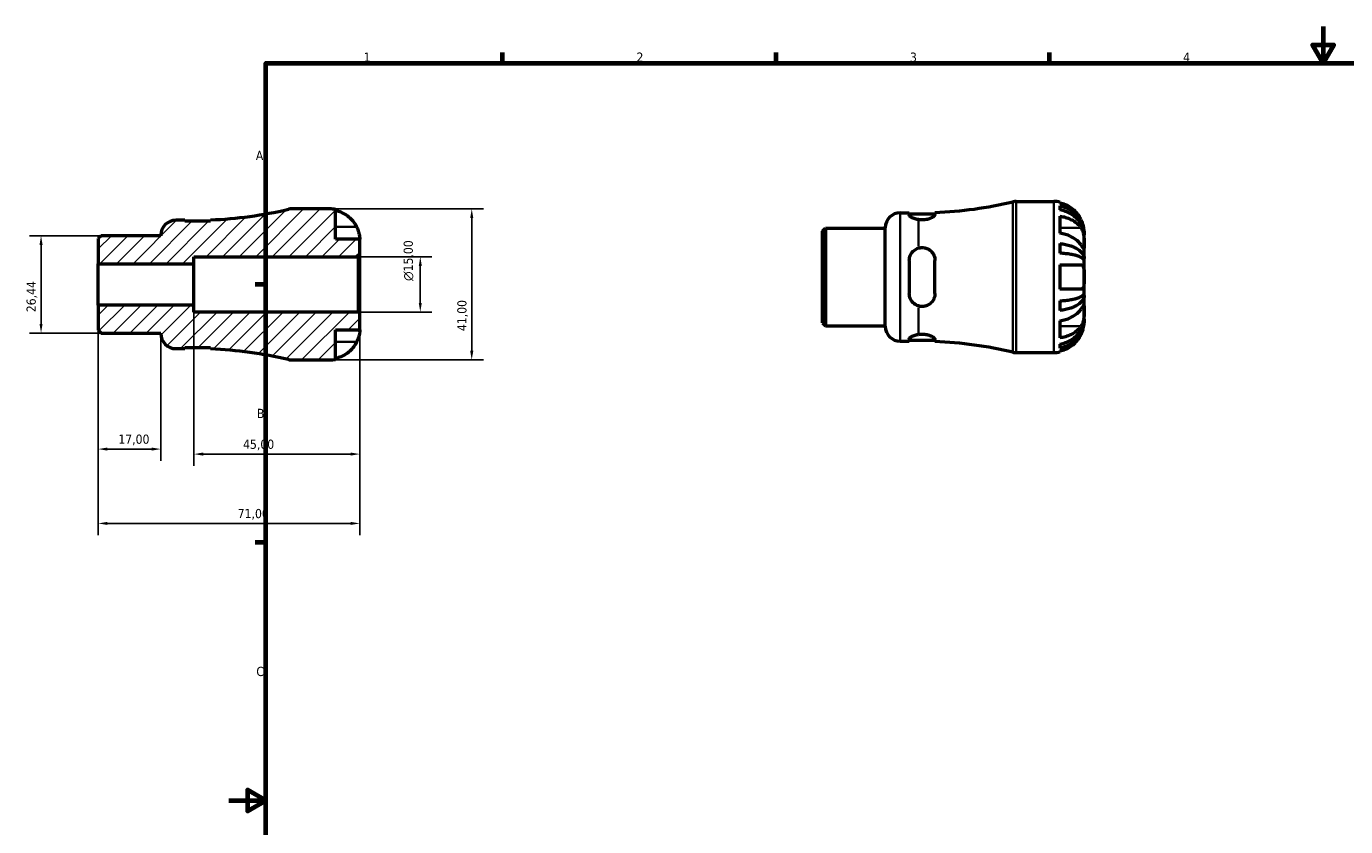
# Model space of a CAD drawing. Header units: millimetres. Extents: x -55 to 661, y 0 to 420.
# Tile 2 of 3: x -55 to 303, y 203 to 420. Entities that reach past the tile are written whole.
import ezdxf

# ---------------------------------------------------------------- set-up
doc = ezdxf.new("R2010")
doc.units = ezdxf.units.MM
for name, color, linetype, lineweight in [('Border (ISO)', 7, 'Continuous', 70), ('Dimension (ISO)', 7, 'Continuous', 25), ('Hatch (ISO)', 7, 'Continuous', 18), ('Visible (ISO)', 7, 'Continuous', 50), ('Visible Narrow (ISO)', 7, 'Continuous', 35)]:
    doc.layers.add(name, color=color, linetype=linetype, lineweight=lineweight)
doc.styles.add('Note Text (ISO)', font='tahoma.ttf')
doc.dimstyles.new('Default (ISO)', dxfattribs={"dimtxt": 2.5, "dimasz": 2.5, "dimexe": 3.175, "dimexo": 0, "dimgap": 0.762, "dimtad": 1, "dimrnd": 1e-08, "dimzin": 0, "dimtxsty": 'Note Text (ISO)', "dimcen": 0.09, "dimdle": 10, "dimclrd": 256, "dimclre": 256, "dimclrt": 232, "dimazin": 0, "dimtfac": 1.40208, "dimtmove": 0, "dimatfit": 3, "dimfxl": 1, "dimtolj": 1, "dimtzin": 0, "dimlwd": -1, "dimlwe": -1, "dimarcsym": 0})

# ---------------------------------------------------------------- blocks, each defined once
blk = doc.blocks.new('Borders Default Border')
at = {"layer": 'Border (ISO)'}
for p, q in [((74.25, 410), (74.25, 412.9)), ((148.5, 410), (148.5, 412.9)), ((222.75, 410), (222.75, 412.9)), ((10, 350), (7.1, 350)), ((10, 280), (7.1, 280))]:
    blk.add_line(p, q, dxfattribs=at)
at = {"layer": 'Border (ISO)', "flags": 128}
for points in [[(297, 420), (297, 410), (294.11, 415), (299.89, 415), (297, 410)], [(10, 10), (10, 410), (584, 410), (584, 10), (10, 10)], [(0, 210), (10, 210), (5, 212.89), (5, 207.11), (10, 210)]]:
    blk.add_lwpolyline(points, dxfattribs=at)
at = {"layer": 'Border (ISO)', "color": 232, "true_color": 0xca0064, "char_height": 2.5, "attachment_point": 7, "style": 'Note Text (ISO)'}
for s, insert in [('1', (36.56, 410.4)), ('2', (110.62, 410.4)), ('3', (184.85, 410.35)), ('4', (259, 410.4)), ('A', (7.29, 383.75)), ('B', (7.59, 313.75)), ('C', (7.43, 243.71))]:
    blk.add_mtext(s, dxfattribs=dict(at, insert=insert))
blk = doc.blocks.new('*D7')
at = {"layer": 'Defpoints', "color": 0, "transparency": 16777216}
for p in [(35.09, 357.5), (51.93, 357.5), (35.09, 342.5)]:
    blk.add_point(p, dxfattribs=at)
at = {"layer": 'Dimension (ISO)', "transparency": 16777216}
for p, q in [((35.09, 357.5), (55.11, 357.5)), ((51.93, 345), (51.93, 355)), ((35.09, 342.5), (55.11, 342.5))]:
    blk.add_line(p, q, dxfattribs=at)
for points in [[(51.52, 355), (52.35, 355), (51.93, 357.5)], [(51.52, 345), (52.35, 345), (51.93, 342.5)]]:
    blk.add_solid(points, dxfattribs=at)
at = {"layer": 'Dimension (ISO)', "color": 232, "true_color": 0xca0064, "transparency": 16777216, "insert": (47.41, 350.94), "char_height": 2.5, "attachment_point": 1, "rotation": 90, "style": 'Note Text (ISO)'}
blk.add_mtext('\\A1;\\fAIGDT|b0|i0;\\H2.5000;\\ln\\fTahoma|b0|i0;\\H2.5000;15,00', dxfattribs=at)
blk = doc.blocks.new('*D8')
at = {"layer": 'Defpoints', "color": 0, "transparency": 16777216}
for p in [(27.3, 370.5), (27.3, 329.5), (65.9, 329.5)]:
    blk.add_point(p, dxfattribs=at)
at = {"layer": 'Dimension (ISO)', "transparency": 16777216}
for p, q in [((27.3, 370.5), (69.08, 370.5)), ((65.9, 368), (65.9, 332)), ((27.3, 329.5), (69.08, 329.5))]:
    blk.add_line(p, q, dxfattribs=at)
for points in [[(65.48, 368), (66.32, 368), (65.9, 370.5)], [(65.48, 332), (66.32, 332), (65.9, 329.5)]]:
    blk.add_solid(points, dxfattribs=at)
at = {"layer": 'Dimension (ISO)', "color": 232, "true_color": 0xca0064, "transparency": 16777216, "insert": (61.97, 337.33), "char_height": 2.5, "attachment_point": 1, "rotation": 90, "style": 'Note Text (ISO)'}
blk.add_mtext('\\A1;41,00', dxfattribs=at)
blk = doc.blocks.new('*D9')
at = {"layer": 'Defpoints', "color": 0, "transparency": 16777216}
for p in [(-9.5, 344.38), (35.5, 342.09), (-9.5, 303.97)]:
    blk.add_point(p, dxfattribs=at)
at = {"layer": 'Dimension (ISO)', "transparency": 16777216}
for p, q in [((-9.5, 344.38), (-9.5, 300.79)), ((35.5, 342.09), (35.5, 300.79)), ((33, 303.97), (-7, 303.97))]:
    blk.add_line(p, q, dxfattribs=at)
for points in [[(-7, 304.39), (-7, 303.55), (-9.5, 303.97)], [(33, 304.39), (33, 303.55), (35.5, 303.97)]]:
    blk.add_solid(points, dxfattribs=at)
at = {"layer": 'Dimension (ISO)', "color": 232, "true_color": 0xca0064, "transparency": 16777216, "insert": (3.83, 307.9), "char_height": 2.5, "attachment_point": 1, "style": 'Note Text (ISO)'}
blk.add_mtext('\\A1;45,00', dxfattribs=at)
blk = doc.blocks.new('*D10')
at = {"layer": 'Defpoints', "color": 0, "transparency": 16777216}
for p in [(-35.5, 344.38), (-18.5, 336.68), (-18.5, 305.33)]:
    blk.add_point(p, dxfattribs=at)
at = {"layer": 'Dimension (ISO)', "transparency": 16777216}
for p, q in [((-35.5, 344.38), (-35.5, 302.16)), ((-18.5, 336.68), (-18.5, 302.16)), ((-33, 305.33), (-21, 305.33))]:
    blk.add_line(p, q, dxfattribs=at)
for points in [[(-33, 305.75), (-33, 304.92), (-35.5, 305.33)], [(-21, 305.75), (-21, 304.92), (-18.5, 305.33)]]:
    blk.add_solid(points, dxfattribs=at)
at = {"layer": 'Dimension (ISO)', "color": 232, "true_color": 0xca0064, "transparency": 16777216, "insert": (-30.02, 309.27), "char_height": 2.5, "attachment_point": 1, "style": 'Note Text (ISO)'}
blk.add_mtext('\\A1;17,00', dxfattribs=at)
blk = doc.blocks.new('*D11')
at = {"layer": 'Defpoints', "color": 0, "transparency": 16777216}
for p in [(-35.5, 344.38), (35.5, 342.09), (35.5, 285.16)]:
    blk.add_point(p, dxfattribs=at)
at = {"layer": 'Dimension (ISO)', "transparency": 16777216}
for p, q in [((-35.5, 344.38), (-35.5, 281.99)), ((35.5, 342.09), (35.5, 281.99)), ((-33, 285.16), (33, 285.16))]:
    blk.add_line(p, q, dxfattribs=at)
for points in [[(-33, 285.58), (-33, 284.74), (-35.5, 285.16)], [(33, 285.58), (33, 284.74), (35.5, 285.16)]]:
    blk.add_solid(points, dxfattribs=at)
at = {"layer": 'Dimension (ISO)', "color": 232, "true_color": 0xca0064, "transparency": 16777216, "insert": (2.38, 289.09), "char_height": 2.5, "attachment_point": 1, "style": 'Note Text (ISO)'}
blk.add_mtext('\\A1;71,00', dxfattribs=at)
blk = doc.blocks.new('*D12')
at = {"layer": 'Defpoints', "color": 0, "transparency": 16777216}
for p in [(-34.71, 363.22), (-51, 336.78), (-34.71, 336.78)]:
    blk.add_point(p, dxfattribs=at)
at = {"layer": 'Dimension (ISO)', "transparency": 16777216}
for p, q in [((-34.71, 363.22), (-54.18, 363.22)), ((-51, 360.72), (-51, 339.28)), ((-34.71, 336.78), (-54.18, 336.78))]:
    blk.add_line(p, q, dxfattribs=at)
for points in [[(-51.42, 360.72), (-50.59, 360.72), (-51, 363.22)], [(-51.42, 339.28), (-50.59, 339.28), (-51, 336.78)]]:
    blk.add_solid(points, dxfattribs=at)
at = {"layer": 'Dimension (ISO)', "color": 232, "true_color": 0xca0064, "transparency": 16777216, "insert": (-54.94, 342.46), "char_height": 2.5, "attachment_point": 1, "rotation": 90, "style": 'Note Text (ISO)'}
blk.add_mtext('\\A1;26,44', dxfattribs=at)

msp = doc.modelspace()

# ---------------------------------------------------------------- hatches: boundary and pattern name
at = {"layer": 'Hatch (ISO)'}
h = msp.add_hatch(dxfattribs=at)
h.set_pattern_fill('ANSI31', color=256, scale=25.4, style=0)
h.set_pattern_definition([(45, (0, 0), (-2.245064, 2.245064), [])])
edge = h.paths.add_edge_path()
edge.add_line((-35.501, 337.573), (-34.708, 336.779))
edge.add_line((-34.708, 336.779), (-18.501, 336.779))
edge.add_line((-18.501, 336.779), (-18.501, 336.675))
edge.add_ellipse((-14.401, 336.675), major_axis=(-4.1, 0), ratio=1, start_angle=0, end_angle=90)
edge.add_line((-14.401, 332.575), (-11.962, 332.575))
edge.add_line((-11.962, 332.575), (-11.962, 332.875))
edge.add_line((-11.962, 332.875), (-4.992, 332.875))
edge.add_line((-4.992, 332.875), (-4.992, 332.484))
edge.add_ellipse((-9.501, 220.272), major_axis=(4.509, 112.213), ratio=1, start_angle=349.1024, end_angle=360, ccw=False)
edge.add_ellipse((17.078, 333.6), major_axis=(-0.936, -3.992), ratio=1, start_angle=0, end_angle=13.19891)
edge.add_line((17.078, 329.5), (27.299, 329.5))
edge.add_ellipse((27.299, 337.7), major_axis=(0, -8.2), ratio=1, start_angle=0, end_angle=11.53696)
edge.add_line((28.939, 329.666), (28.939, 337.7))
edge.add_line((28.939, 337.7), (35.499, 337.7))
edge.add_line((35.499, 337.7), (35.499, 342.09))
edge.add_line((35.499, 342.09), (35.089, 342.5))
edge.add_line((35.089, 342.5), (-9.501, 342.5))
edge.add_line((-9.501, 342.5), (-9.501, 344.375))
edge.add_line((-9.501, 344.375), (-35.501, 344.375))
edge.add_line((-35.501, 344.375), (-35.501, 337.573))
edge = h.paths.add_edge_path()
edge.add_line((-34.708, 363.22), (-35.501, 362.427))
edge.add_line((-35.501, 362.427), (-35.501, 355.625))
edge.add_line((-35.501, 355.625), (-9.501, 355.625))
edge.add_line((-9.501, 355.625), (-9.501, 357.5))
edge.add_line((-9.501, 357.5), (35.089, 357.5))
edge.add_line((35.089, 357.5), (35.499, 357.91))
edge.add_line((35.499, 357.91), (35.499, 362.3))
edge.add_line((35.499, 362.3), (28.939, 362.3))
edge.add_line((28.939, 362.3), (28.939, 370.334))
edge.add_ellipse((27.299, 362.3), major_axis=(1.64, 8.034), ratio=1, start_angle=0, end_angle=11.53696)
edge.add_line((27.299, 370.5), (17.078, 370.5))
edge.add_ellipse((17.078, 366.4), major_axis=(0, 4.1), ratio=1, start_angle=0, end_angle=13.19891)
edge.add_ellipse((-9.501, 479.728), major_axis=(25.642, -109.337), ratio=1, start_angle=349.1024, end_angle=360, ccw=False)
edge.add_line((-4.992, 367.516), (-4.992, 367.125))
edge.add_line((-4.992, 367.125), (-11.962, 367.125))
edge.add_line((-11.962, 367.125), (-11.962, 367.425))
edge.add_line((-11.962, 367.425), (-14.401, 367.425))
edge.add_ellipse((-14.401, 363.325), major_axis=(0, 4.1), ratio=1, start_angle=0, end_angle=90)
edge.add_line((-18.501, 363.325), (-18.501, 363.221))
edge.add_line((-18.501, 363.22), (-34.708, 363.22))

# ---------------------------------------------------------------- linework, layer by layer
at = {"layer": 'Visible (ISO)'}
for p, q in [((213.705, 372.51), (223.927, 372.51)), ((27.299, 370.5), (17.078, 370.5)), ((28.939, 362.3), (28.939, 370.334)), ((182.227, 369.435), (184.666, 369.435)), ((184.666, 369.435), (184.666, 368.841)), ((184.666, 369.135), (191.636, 369.135)), ((191.636, 368.935), (191.636, 369.525)), ((225.567, 372.344), (225.567, 372.078)), ((225.567, 371.295), (225.567, 370.206)), ((-11.962, 367.425), (-14.401, 367.425)), ((-11.962, 367.125), (-11.962, 367.425)), ((-4.992, 367.125), (-11.962, 367.125)), ((-4.992, 367.516), (-4.992, 367.125)), ((178.127, 338.685), (178.127, 365.335)), ((225.567, 368.519), (225.567, 363.881)), ((-34.708, 363.22), (-35.501, 362.427)), ((-35.501, 362.427), (-35.501, 355.625)), ((-18.501, 363.22), (-34.708, 363.22)), ((-18.501, 363.325), (-18.501, 363.22)), ((35.499, 362.3), (28.939, 362.3)), ((35.499, 357.91), (35.499, 362.3)), ((161.127, 364.437), (161.92, 365.23)), ((161.127, 339.583), (161.127, 364.437)), ((161.92, 365.23), (178.127, 365.23)), ((161.92, 365.23), (161.92, 338.789)), ((232.127, 363.485), (232.122, 363.485)), ((232.127, 363.485), (232.127, 364.31)), ((232.127, 363.255), (232.127, 363.485)), ((232.127, 360.707), (232.127, 363.255)), ((225.567, 361.087), (225.567, 358.458)), ((232.127, 356.993), (232.127, 360.707)), ((-35.501, 355.625), (-9.501, 355.625)), ((-35.501, 344.375), (-35.501, 355.625)), ((-9.501, 355.625), (-9.501, 357.5)), ((-9.501, 357.5), (35.089, 357.5)), ((-9.501, 344.375), (-9.501, 355.625)), ((35.089, 357.5), (35.499, 357.91)), ((35.089, 357.5), (35.089, 342.5)), ((35.499, 342.09), (35.499, 357.91)), ((184.666, 356.52), (184.666, 347.5)), ((191.636, 347.5), (191.636, 356.52)), ((225.567, 355.29), (225.567, 348.73)), ((232.127, 356.993), (231.826, 356.993)), ((232.127, 356.438), (232.127, 356.993)), ((232.127, 352.01), (232.127, 356.438)), ((232.127, 347.581), (232.127, 352.01)), ((232.127, 347.027), (232.127, 347.581)), ((-9.501, 344.375), (-35.501, 344.375)), ((-35.501, 344.375), (-35.501, 337.573)), ((-9.501, 342.5), (-9.501, 344.375)), ((225.567, 345.562), (225.567, 342.933)), ((232.127, 347.027), (231.826, 347.027)), ((232.127, 343.312), (232.127, 347.027)), ((35.089, 342.5), (-9.501, 342.5)), ((35.499, 342.09), (35.089, 342.5)), ((35.499, 337.7), (35.499, 342.09)), ((232.127, 340.535), (232.122, 340.535)), ((232.127, 340.764), (232.127, 343.312)), ((232.127, 340.535), (232.127, 340.764)), ((232.127, 339.71), (232.127, 340.535)), ((-35.501, 337.573), (-34.708, 336.779)), ((-34.708, 336.779), (-18.501, 336.779)), ((-18.501, 336.779), (-18.501, 336.675)), ((28.939, 329.666), (28.939, 337.7)), ((28.939, 337.7), (35.499, 337.7)), ((161.127, 339.583), (161.92, 338.789)), ((161.92, 338.789), (178.127, 338.789)), ((225.567, 340.139), (225.567, 335.5)), ((182.227, 334.585), (184.666, 334.585)), ((184.666, 335.179), (184.666, 334.585)), ((184.666, 334.885), (191.636, 334.885)), ((191.636, 334.494), (191.636, 335.085)), ((225.567, 333.814), (225.567, 332.725)), ((-14.401, 332.575), (-11.962, 332.575)), ((-11.962, 332.575), (-11.962, 332.875)), ((-11.962, 332.875), (-4.992, 332.875)), ((-4.992, 332.875), (-4.992, 332.484)), ((17.078, 329.5), (27.299, 329.5)), ((213.705, 331.51), (223.927, 331.51)), ((225.567, 331.942), (225.567, 331.676))]:
    msp.add_line(p, q, dxfattribs=at)
for centre, radius, start, end in [((213.705, 368.41), 4.1, 90, 103.19891), ((223.927, 364.31), 8.2, 78.46304, 90), ((-9.501, 479.728), 112.303, 272.30131, 283.19891), ((17.078, 366.4), 4.1, 90, 103.19891), ((27.299, 362.3), 8.2, 78.46304, 90), ((182.227, 365.335), 4.1, 90, 180), ((187.127, 481.738), 112.303, 272.30131, 283.19891), ((-14.401, 363.325), 4.1, 90, 180), ((-14.401, 336.675), 4.1, 180, 270), ((182.227, 338.685), 4.1, 180, 270), ((187.127, 222.282), 112.303, 76.80109, 87.69869), ((-9.501, 220.272), 112.303, 76.80109, 87.69869), ((17.078, 333.6), 4.1, 256.80109, 270), ((27.299, 337.7), 8.2, 270, 281.53696), ((213.705, 335.61), 4.1, 256.80109, 270), ((223.927, 339.71), 8.2, 270, 281.53696)]:
    msp.add_arc(centre, radius, start, end, dxfattribs=at)
for points, knots in [([(28.939, 370.068), (29.459, 369.96), (29.967, 369.799), (30.884, 369.417), (31.375, 369.158), (32.291, 368.541), (32.716, 368.183), (33.433, 367.46), (33.791, 367.026), (34.309, 366.242), (34.497, 365.91), (34.656, 365.58)], [0.15557832, 0.15557832, 0.15557832, 0.15557832, 0.30178315, 0.30178315, 0.45367376, 0.45367376, 0.60556437, 0.60556437, 0.75941402, 0.75941402, 0.86409627, 0.86409627, 0.86409627, 0.86409627]), ([(187.127, 367.571), (187.024, 367.587), (186.923, 367.605), (186.401, 367.712), (186.019, 367.836), (185.399, 368.101), (185.125, 368.262), (184.758, 368.572), (184.666, 368.721), (184.666, 368.841)], [0.10107087, 0.10107087, 0.10107087, 0.10107087, 0.13193358, 0.13193358, 0.26386715, 0.26386715, 0.40360688, 0.40360688, 0.5433466, 0.5433466, 0.5433466, 0.5433466]), ([(191.636, 368.935), (191.636, 368.887), (191.622, 368.836), (191.551, 368.694), (191.471, 368.599), (191.187, 368.35), (190.941, 368.192), (190.315, 367.895), (189.932, 367.757), (189.13, 367.572), (188.732, 367.517), (187.915, 367.487), (187.512, 367.511), (187.127, 367.571)], [-0.67385962, -0.67385962, -0.67385962, -0.67385962, -0.61838165, -0.61838165, -0.52743076, -0.52743076, -0.38871481, -0.38871481, -0.24552299, -0.24552299, -0.12215036, -0.12215036, -0.00001244, -0.00001244, -0.00001244, -0.00001244]), ([(231.284, 367.59), (231.125, 367.92), (230.937, 368.252), (230.419, 369.036), (230.061, 369.47), (229.343, 370.193), (228.919, 370.551), (228.003, 371.167), (227.512, 371.427), (226.595, 371.809), (226.087, 371.97), (225.567, 372.078)], [4.16226341, 4.16226341, 4.16226341, 4.16226341, 4.26694566, 4.26694566, 4.42079531, 4.42079531, 4.57268592, 4.57268592, 4.72457653, 4.72457653, 4.87078136, 4.87078136, 4.87078136, 4.87078136]), ([(225.567, 371.295), (226.092, 371.191), (226.606, 371.034), (227.528, 370.664), (228.02, 370.414), (228.937, 369.82), (229.363, 369.475), (230.079, 368.781), (230.435, 368.367), (231.048, 367.476), (231.306, 366.999), (231.695, 366.089), (231.861, 365.573), (232.077, 364.517), (232.127, 363.978), (232.127, 363.485)], [0.1555676, 0.1555676, 0.1555676, 0.1555676, 0.3032663, 0.3032663, 0.4550838, 0.4550838, 0.6069012, 0.6069012, 0.7590756, 0.7590756, 0.9112501, 0.9112501, 1.0641181, 1.0641181, 1.2169861, 1.2169861, 1.2169861, 1.2169861]), ([(232.127, 363.255), (232.127, 363.694), (232.077, 364.174), (231.861, 365.113), (231.695, 365.573), (231.306, 366.383), (231.048, 366.807), (230.435, 367.6), (230.079, 367.969), (229.363, 368.586), (228.937, 368.893), (228.02, 369.422), (227.528, 369.644), (226.606, 369.974), (226.092, 370.113), (225.567, 370.206)], [3.6661217, 3.6661217, 3.6661217, 3.6661217, 3.8189897, 3.8189897, 3.9718577, 3.9718577, 4.1240321, 4.1240321, 4.2762066, 4.2762066, 4.428024, 4.428024, 4.5798414, 4.5798414, 4.7275402, 4.7275402, 4.7275402, 4.7275402]), ([(34.656, 365.58), (34.724, 365.438), (34.789, 365.295), (34.941, 364.937), (35.023, 364.724), (35.165, 364.311), (35.224, 364.113), (35.34, 363.672), (35.388, 363.438), (35.467, 362.942), (35.485, 362.712), (35.501, 362.386), (35.499, 362.3), (35.499, 362.3)], [-0.52882663, -0.52882663, -0.52882663, -0.52882663, -0.48177444, -0.48177444, -0.41175077, -0.41175077, -0.34447094, -0.34447094, -0.25466384, -0.25466384, -0.12987955, -0.12987955, 0, 0, 0, 0]), ([(225.567, 368.519), (226.087, 368.443), (226.595, 368.329), (227.512, 368.059), (228.003, 367.876), (228.919, 367.44), (229.343, 367.187), (230.061, 366.675), (230.419, 366.369), (230.937, 365.814), (231.125, 365.579), (231.284, 365.346)], [0.15557832, 0.15557832, 0.15557832, 0.15557832, 0.30178315, 0.30178315, 0.45367376, 0.45367376, 0.60556437, 0.60556437, 0.75941402, 0.75941402, 0.86409627, 0.86409627, 0.86409627, 0.86409627]), ([(232.127, 364.31), (232.127, 364.31), (232.128, 364.382), (232.117, 364.647), (232.106, 364.825), (232.049, 365.261), (232.005, 365.511), (231.892, 365.979), (231.835, 366.18), (231.703, 366.588), (231.629, 366.793), (231.465, 367.197), (231.377, 367.395), (231.284, 367.59)], [-2.26562093, -2.26562093, -2.26562093, -2.26562093, -2.14659951, -2.14659951, -2.04013251, -2.04013251, -1.93856052, -1.93856052, -1.86850596, -1.86850596, -1.80068094, -1.80068094, -1.73545015, -1.73545015, -1.73545015, -1.73545015]), ([(231.284, 365.346), (231.356, 365.24), (231.424, 365.126), (231.576, 364.836), (231.656, 364.654), (231.794, 364.269), (231.852, 364.068), (231.967, 363.576), (232.015, 363.281), (232.095, 362.57), (232.113, 362.16), (232.128, 361.377), (232.127, 361.013), (232.127, 360.707)], [-0.52908087, -0.52908087, -0.52908087, -0.52908087, -0.47928939, -0.47928939, -0.41110452, -0.41110452, -0.34469049, -0.34469049, -0.25456307, -0.25456307, -0.12988461, -0.12988461, 0, 0, 0, 0]), ([(231.284, 360.707), (231.125, 360.941), (230.937, 361.176), (230.419, 361.73), (230.061, 362.037), (229.343, 362.548), (228.919, 362.801), (228.003, 363.237), (227.512, 363.42), (226.595, 363.691), (226.087, 363.805), (225.567, 363.881)], [4.16226341, 4.16226341, 4.16226341, 4.16226341, 4.26694566, 4.26694566, 4.42079531, 4.42079531, 4.57268592, 4.57268592, 4.72457653, 4.72457653, 4.87078136, 4.87078136, 4.87078136, 4.87078136]), ([(184.666, 356.52), (184.666, 356.97), (184.758, 357.444), (185.125, 358.311), (185.399, 358.704), (186.019, 359.308), (186.401, 359.568), (186.923, 359.783), (187.024, 359.819), (187.127, 359.851)], [0.5297589, 0.5297589, 0.5297589, 0.5297589, 0.66949863, 0.66949863, 0.80923836, 0.80923836, 0.94117193, 0.94117193, 0.97203464, 0.97203464, 0.97203464, 0.97203464]), ([(187.127, 359.851), (187.452, 359.951), (187.792, 360.003), (188.479, 360.006), (188.816, 359.957), (189.559, 359.738), (189.944, 359.538), (190.669, 358.979), (190.987, 358.602), (191.373, 357.887), (191.488, 357.578), (191.61, 357.015), (191.636, 356.769), (191.636, 356.52)], [-0.75043563, -0.75043563, -0.75043563, -0.75043563, -0.64686429, -0.64686429, -0.54398752, -0.54398752, -0.41090034, -0.41090034, -0.25661008, -0.25661008, -0.15268869, -0.15268869, -0.07549425, -0.07549425, -0.07549425, -0.07549425]), ([(225.567, 361.087), (226.092, 361.032), (226.606, 360.95), (227.528, 360.756), (228.02, 360.625), (228.937, 360.314), (229.363, 360.133), (230.079, 359.769), (230.435, 359.552), (231.048, 359.085), (231.306, 358.835), (231.695, 358.358), (231.861, 358.087), (232.077, 357.534), (232.127, 357.251), (232.127, 356.993)], [0.1555676, 0.1555676, 0.1555676, 0.1555676, 0.3032663, 0.3032663, 0.4550838, 0.4550838, 0.6069012, 0.6069012, 0.7590756, 0.7590756, 0.9112501, 0.9112501, 1.0641181, 1.0641181, 1.2169861, 1.2169861, 1.2169861, 1.2169861]), ([(232.127, 356.438), (232.127, 356.566), (232.077, 356.705), (231.861, 356.978), (231.695, 357.112), (231.306, 357.347), (231.048, 357.471), (230.435, 357.701), (230.079, 357.808), (229.363, 357.987), (228.937, 358.077), (228.02, 358.23), (227.528, 358.295), (226.606, 358.391), (226.092, 358.431), (225.567, 358.458)], [3.6661217, 3.6661217, 3.6661217, 3.6661217, 3.8189897, 3.8189897, 3.9718577, 3.9718577, 4.1240321, 4.1240321, 4.2762066, 4.2762066, 4.428024, 4.428024, 4.5798414, 4.5798414, 4.7275402, 4.7275402, 4.7275402, 4.7275402]), ([(232.127, 360.707), (232.127, 360.556), (232.127, 360.42), (232.126, 360.173), (232.124, 360.066), (232.113, 359.851), (232.099, 359.775), (232.035, 359.733), (231.989, 359.76), (231.875, 359.881), (231.818, 359.952), (231.685, 360.13), (231.61, 360.235), (231.451, 360.462), (231.37, 360.58), (231.284, 360.707)], [0, 0, 0, 0, 0.06421198, 0.06421198, 0.13291258, 0.13291258, 0.2379612, 0.2379612, 0.3345887, 0.3345887, 0.40253537, 0.40253537, 0.46950632, 0.46950632, 0.52944625, 0.52944625, 0.52944625, 0.52944625]), ([(225.567, 355.29), (226.087, 355.29), (226.595, 355.29), (227.512, 355.29), (228.003, 355.29), (228.919, 355.29), (229.343, 355.29), (230.061, 355.29), (230.419, 355.29), (230.937, 355.29), (231.125, 355.29), (231.284, 355.29)], [0.15557832, 0.15557832, 0.15557832, 0.15557832, 0.30178315, 0.30178315, 0.45367376, 0.45367376, 0.60556437, 0.60556437, 0.75941402, 0.75941402, 0.86409627, 0.86409627, 0.86409627, 0.86409627]), ([(231.284, 355.29), (231.352, 355.29), (231.417, 355.281), (231.569, 355.234), (231.651, 355.184), (231.792, 355.042), (231.852, 354.952), (231.967, 354.694), (232.015, 354.512), (232.095, 354.003), (232.113, 353.654), (232.128, 352.871), (232.127, 352.443), (232.127, 352.01)], [-0.52882663, -0.52882663, -0.52882663, -0.52882663, -0.48177444, -0.48177444, -0.41175077, -0.41175077, -0.34447094, -0.34447094, -0.25466384, -0.25466384, -0.12987955, -0.12987955, 0, 0, 0, 0]), ([(232.127, 352.01), (232.127, 351.613), (232.128, 351.22), (232.117, 350.518), (232.106, 350.21), (232.049, 349.675), (232.005, 349.451), (231.892, 349.144), (231.835, 349.04), (231.703, 348.879), (231.629, 348.821), (231.465, 348.747), (231.377, 348.73), (231.284, 348.73)], [-2.26562093, -2.26562093, -2.26562093, -2.26562093, -2.14659951, -2.14659951, -2.04013251, -2.04013251, -1.93856052, -1.93856052, -1.86850596, -1.86850596, -1.80068094, -1.80068094, -1.73545015, -1.73545015, -1.73545015, -1.73545015]), ([(187.127, 344.169), (187.024, 344.2), (186.923, 344.237), (186.401, 344.452), (186.019, 344.711), (185.399, 345.316), (185.125, 345.709), (184.758, 346.576), (184.666, 347.05), (184.666, 347.5)], [0.10107087, 0.10107087, 0.10107087, 0.10107087, 0.13193358, 0.13193358, 0.26386715, 0.26386715, 0.40360688, 0.40360688, 0.5433466, 0.5433466, 0.5433466, 0.5433466]), ([(191.636, 347.5), (191.636, 347.321), (191.622, 347.143), (191.551, 346.681), (191.471, 346.402), (191.187, 345.734), (190.941, 345.366), (190.315, 344.73), (189.932, 344.468), (189.13, 344.131), (188.732, 344.039), (187.915, 343.999), (187.512, 344.051), (187.127, 344.169)], [-0.67385962, -0.67385962, -0.67385962, -0.67385962, -0.61838165, -0.61838165, -0.52743076, -0.52743076, -0.38871481, -0.38871481, -0.24552299, -0.24552299, -0.12215036, -0.12215036, -0.00001244, -0.00001244, -0.00001244, -0.00001244]), ([(231.284, 348.73), (231.125, 348.73), (230.937, 348.73), (230.419, 348.73), (230.061, 348.73), (229.343, 348.73), (228.919, 348.73), (228.003, 348.73), (227.512, 348.73), (226.595, 348.73), (226.087, 348.73), (225.567, 348.73)], [4.16226341, 4.16226341, 4.16226341, 4.16226341, 4.26694566, 4.26694566, 4.42079531, 4.42079531, 4.57268592, 4.57268592, 4.72457653, 4.72457653, 4.87078136, 4.87078136, 4.87078136, 4.87078136]), ([(225.567, 345.562), (226.092, 345.589), (226.606, 345.629), (227.528, 345.725), (228.02, 345.79), (228.937, 345.943), (229.363, 346.032), (230.079, 346.212), (230.435, 346.319), (231.048, 346.549), (231.306, 346.673), (231.695, 346.908), (231.861, 347.042), (232.077, 347.315), (232.127, 347.454), (232.127, 347.581)], [0.1555676, 0.1555676, 0.1555676, 0.1555676, 0.3032663, 0.3032663, 0.4550838, 0.4550838, 0.6069012, 0.6069012, 0.7590756, 0.7590756, 0.9112501, 0.9112501, 1.0641181, 1.0641181, 1.2169861, 1.2169861, 1.2169861, 1.2169861]), ([(232.127, 347.027), (232.127, 346.769), (232.077, 346.486), (231.861, 345.933), (231.695, 345.662), (231.306, 345.185), (231.048, 344.935), (230.435, 344.468), (230.079, 344.251), (229.363, 343.887), (228.937, 343.706), (228.02, 343.395), (227.528, 343.264), (226.606, 343.07), (226.092, 342.988), (225.567, 342.933)], [3.6661217, 3.6661217, 3.6661217, 3.6661217, 3.8189897, 3.8189897, 3.9718577, 3.9718577, 4.1240321, 4.1240321, 4.2762066, 4.2762066, 4.428024, 4.428024, 4.5798414, 4.5798414, 4.7275402, 4.7275402, 4.7275402, 4.7275402]), ([(231.284, 343.312), (231.356, 343.418), (231.424, 343.518), (231.576, 343.737), (231.656, 343.85), (231.794, 344.036), (231.852, 344.111), (231.967, 344.24), (232.015, 344.277), (232.095, 344.267), (232.113, 344.184), (232.128, 343.861), (232.127, 343.619), (232.127, 343.312)], [-0.52908087, -0.52908087, -0.52908087, -0.52908087, -0.47928939, -0.47928939, -0.41110452, -0.41110452, -0.34469049, -0.34469049, -0.25456307, -0.25456307, -0.12988461, -0.12988461, 0, 0, 0, 0]), ([(225.567, 340.139), (226.087, 340.215), (226.595, 340.329), (227.512, 340.599), (228.003, 340.783), (228.919, 341.219), (229.343, 341.472), (230.061, 341.983), (230.419, 342.29), (230.937, 342.844), (231.125, 343.079), (231.284, 343.312)], [0.15557832, 0.15557832, 0.15557832, 0.15557832, 0.30178315, 0.30178315, 0.45367376, 0.45367376, 0.60556437, 0.60556437, 0.75941402, 0.75941402, 0.86409627, 0.86409627, 0.86409627, 0.86409627]), ([(225.567, 333.814), (226.092, 333.907), (226.606, 334.046), (227.528, 334.376), (228.02, 334.598), (228.937, 335.127), (229.363, 335.433), (230.079, 336.051), (230.435, 336.419), (231.048, 337.212), (231.306, 337.637), (231.695, 338.447), (231.861, 338.907), (232.077, 339.846), (232.127, 340.325), (232.127, 340.764)], [0.1555676, 0.1555676, 0.1555676, 0.1555676, 0.3032663, 0.3032663, 0.4550838, 0.4550838, 0.6069012, 0.6069012, 0.7590756, 0.7590756, 0.9112501, 0.9112501, 1.0641181, 1.0641181, 1.2169861, 1.2169861, 1.2169861, 1.2169861]), ([(232.127, 340.535), (232.127, 340.041), (232.077, 339.503), (231.861, 338.447), (231.695, 337.931), (231.306, 337.021), (231.048, 336.544), (230.435, 335.653), (230.079, 335.239), (229.363, 334.545), (228.937, 334.2), (228.02, 333.606), (227.528, 333.356), (226.606, 332.986), (226.092, 332.829), (225.567, 332.725)], [3.6661217, 3.6661217, 3.6661217, 3.6661217, 3.8189897, 3.8189897, 3.9718577, 3.9718577, 4.1240321, 4.1240321, 4.2762066, 4.2762066, 4.428024, 4.428024, 4.5798414, 4.5798414, 4.7275402, 4.7275402, 4.7275402, 4.7275402]), ([(232.127, 343.312), (232.127, 343.161), (232.127, 342.995), (232.126, 342.627), (232.124, 342.424), (232.113, 341.887), (232.099, 341.544), (232.035, 340.877), (231.989, 340.56), (231.875, 340.038), (231.818, 339.83), (231.685, 339.44), (231.61, 339.258), (231.451, 338.94), (231.37, 338.801), (231.284, 338.674)], [0, 0, 0, 0, 0.06421198, 0.06421198, 0.13291258, 0.13291258, 0.2379612, 0.2379612, 0.3345887, 0.3345887, 0.40253537, 0.40253537, 0.46950632, 0.46950632, 0.52944625, 0.52944625, 0.52944625, 0.52944625]), ([(35.499, 337.7), (35.499, 337.7), (35.5, 337.628), (35.49, 337.362), (35.478, 337.184), (35.421, 336.748), (35.377, 336.499), (35.264, 336.031), (35.208, 335.83), (35.075, 335.422), (35.001, 335.217), (34.837, 334.813), (34.75, 334.615), (34.656, 334.42)], [-2.26562093, -2.26562093, -2.26562093, -2.26562093, -2.14659951, -2.14659951, -2.04013251, -2.04013251, -1.93856052, -1.93856052, -1.86850596, -1.86850596, -1.80068094, -1.80068094, -1.73545015, -1.73545015, -1.73545015, -1.73545015]), ([(231.284, 338.674), (231.125, 338.441), (230.937, 338.206), (230.419, 337.651), (230.061, 337.345), (229.343, 336.833), (228.919, 336.58), (228.003, 336.144), (227.512, 335.961), (226.595, 335.69), (226.087, 335.576), (225.567, 335.5)], [4.16226341, 4.16226341, 4.16226341, 4.16226341, 4.26694566, 4.26694566, 4.42079531, 4.42079531, 4.57268592, 4.57268592, 4.72457653, 4.72457653, 4.87078136, 4.87078136, 4.87078136, 4.87078136]), ([(231.284, 336.43), (231.352, 336.572), (231.417, 336.715), (231.569, 337.072), (231.651, 337.286), (231.792, 337.699), (231.852, 337.896), (231.967, 338.338), (232.015, 338.571), (232.095, 339.068), (232.113, 339.298), (232.128, 339.624), (232.127, 339.71), (232.127, 339.71)], [-0.52882663, -0.52882663, -0.52882663, -0.52882663, -0.48177444, -0.48177444, -0.41175077, -0.41175077, -0.34447094, -0.34447094, -0.25466384, -0.25466384, -0.12987955, -0.12987955, 0, 0, 0, 0]), ([(34.656, 334.42), (34.497, 334.09), (34.309, 333.758), (33.791, 332.974), (33.433, 332.54), (32.716, 331.817), (32.291, 331.459), (31.375, 330.842), (30.884, 330.583), (29.967, 330.201), (29.459, 330.04), (28.939, 329.932)], [4.16226341, 4.16226341, 4.16226341, 4.16226341, 4.26694566, 4.26694566, 4.42079531, 4.42079531, 4.57268592, 4.57268592, 4.72457653, 4.72457653, 4.87078136, 4.87078136, 4.87078136, 4.87078136]), ([(184.666, 335.179), (184.666, 335.299), (184.758, 335.447), (185.125, 335.757), (185.399, 335.918), (186.019, 336.184), (186.401, 336.308), (186.923, 336.415), (187.024, 336.433), (187.127, 336.449)], [0.5297589, 0.5297589, 0.5297589, 0.5297589, 0.66949863, 0.66949863, 0.80923836, 0.80923836, 0.94117193, 0.94117193, 0.97203464, 0.97203464, 0.97203464, 0.97203464]), ([(187.127, 336.449), (187.452, 336.499), (187.792, 336.525), (188.479, 336.519), (188.816, 336.489), (189.559, 336.363), (189.944, 336.254), (190.669, 335.976), (190.987, 335.802), (191.373, 335.518), (191.488, 335.406), (191.61, 335.224), (191.636, 335.151), (191.636, 335.085)], [-0.75043563, -0.75043563, -0.75043563, -0.75043563, -0.64686429, -0.64686429, -0.54398752, -0.54398752, -0.41090034, -0.41090034, -0.25661008, -0.25661008, -0.15268869, -0.15268869, -0.07549425, -0.07549425, -0.07549425, -0.07549425]), ([(225.567, 331.942), (226.087, 332.049), (226.595, 332.211), (227.512, 332.593), (228.003, 332.852), (228.919, 333.469), (229.343, 333.827), (230.061, 334.55), (230.419, 334.984), (230.937, 335.768), (231.125, 336.1), (231.284, 336.43)], [0.15557832, 0.15557832, 0.15557832, 0.15557832, 0.30178315, 0.30178315, 0.45367376, 0.45367376, 0.60556437, 0.60556437, 0.75941402, 0.75941402, 0.86409627, 0.86409627, 0.86409627, 0.86409627])]:
    msp.add_open_spline(points, degree=3, knots=knots, dxfattribs=at)
at = {"layer": 'Visible Narrow (ISO)'}
for p, q in [((182.227, 369.22), (182.227, 334.799)), ((212.769, 331.869), (212.769, 372.151)), ((213.705, 372.258), (213.705, 331.762)), ((223.927, 331.762), (223.927, 372.258)), ((34.37, 365.58), (29.225, 365.58)), ((187.127, 360.343), (187.127, 367.313)), ((230.998, 365.346), (225.852, 365.346)), ((187.127, 336.706), (187.127, 343.677)), ((230.998, 338.674), (225.852, 338.674)), ((34.37, 334.42), (29.225, 334.42))]:
    msp.add_line(p, q, dxfattribs=at)

# ---------------------------------------------------------------- block references
msp.add_blockref('Borders Default Border', (0, 0))

# ---------------------------------------------------------------- dimensions: what is measured, and where the dimension line sits
at = {"layer": 'Dimension (ISO)'}
for base, p1, p2, angle, picture, middle in [((65.9, 329.5), (27.299, 370.5), (27.299, 329.5), 90, '*D8', (65.9, 341.5)), ((-51.005, 336.779), (-34.708, 363.22), (-34.708, 336.779), 90, '*D12', (-51.005, 346.596)), ((-18.501, 305.333), (-35.501, 344.375), (-18.501, 336.675), 180, '*D10', (-26.001, 305.333)), ((35.499, 285.161), (-35.501, 344.375), (35.499, 342.09), 180, '*D11', (6.499, 285.161)), ((-9.501, 303.969), (35.499, 342.09), (-9.501, 344.375), 180, '*D9', (7.999, 303.969))]:
    dim = msp.add_linear_dim(base=base, p1=p1, p2=p2, angle=angle, dimstyle='Default (ISO)', override={"dimdec": 2, "dimtp": 0, "dimtm": 0, "dimtdec": 2, "dimtofl": 0, "dimatfit": 1}, dxfattribs=at)
    dim.commit()
    dim.dimension.update_dxf_attribs({"geometry": picture, "text_midpoint": middle, "dimtype": 160})
dim = msp.add_linear_dim(base=(51.935, 357.5), p1=(35.089, 342.5), p2=(35.089, 357.5), angle=90, text='\\fAIGDT|b0|i0;\\H2.5000;\\ln\\fTahoma|b0|i0;\\H2.5000;<>', dimstyle='Default (ISO)', override={"dimdec": 2, "dimtp": 0, "dimtm": 0, "dimtdec": 2, "dimtofl": 0, "dimatfit": 1}, dxfattribs=at)
dim.commit()
dim.dimension.update_dxf_attribs({"geometry": '*D7', "text_midpoint": (51.935, 356.5), "dimtype": 160})

doc.saveas('drawing.dxf')
